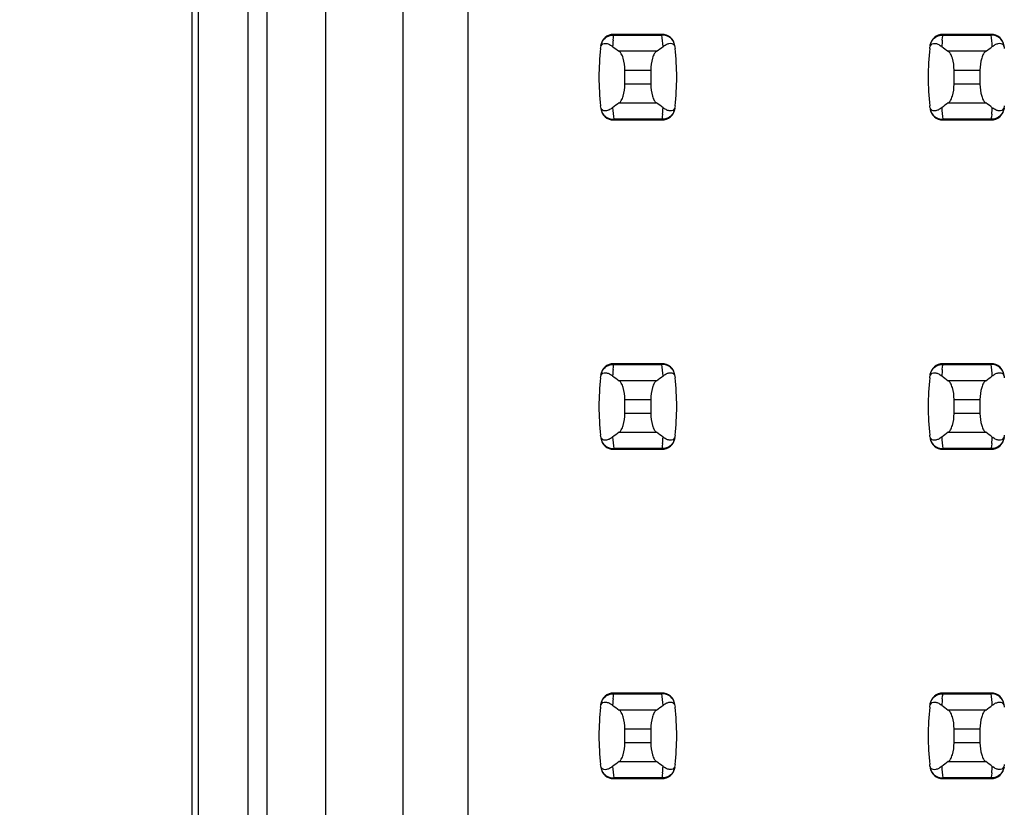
# Model space of a CAD drawing. Header units: inches. Extents: x 0 to 34, y 0 to 22.
# Tile 6 of 43: x 5.891 to 6.489, y 8.876 to 9.355. Entities that reach past the tile are written whole.
import ezdxf

# ---------------------------------------------------------------- set-up
doc = ezdxf.new("R2010")
doc.units = ezdxf.units.IN
doc.header["$LTSCALE"] = 1.87
doc.header["$MEASUREMENT"] = 0
doc.layers.get('0').update_dxf_attribs({"linetype": 'CONTINUOUS'})
doc.layers.add('DIMENSIONS', color=7, linetype='CONTINUOUS')
doc.styles.get("Standard").update_dxf_attribs({"font": 'txt', "width": 0.8})
doc.dimstyles.new('DIMSTYLE_1', dxfattribs={"dimtxt": 0.125, "dimasz": 0.18, "dimexe": 0.125, "dimexo": 0.0625, "dimgap": 0.09, "dimtad": 0, "dimtih": 1, "dimtoh": 1, "dimlfac": 0.5, "dimzin": 4, "dimdsep": 46, "dimtxsty": 'STANDARD', "dimblk": '_FILLED', "dimblk1": '_FILLED', "dimblk2": '_FILLED', "dimcen": 0.09, "dimadec": 0, "dimazin": 0, "dimtp": 0.001, "dimtm": 0.001, "dimtfac": 1, "dimtofl": 0, "dimtmove": 0, "dimatfit": 3, "dimldrblk": '_FILLED', "dimfxl": 1, "dimtolj": 1, "dimtzin": 4, "dimarcsym": 0})

# ---------------------------------------------------------------- blocks, each defined once
blk = doc.blocks.new('*D12')
at = {"layer": 'DIMENSIONS', "color": 2, "linetype": 'CONTINUOUS'}
blk.add_line((5.93656, 15.29576), (5.15756, 15.29576), dxfattribs=at)
at = {"layer": 'DIMENSIONS', "color": 2, "linetype": 'CONTINUOUS', "insert": (5.09506, 15.35826), "char_height": 0.125, "width": 1.225, "attachment_point": 3, "line_spacing_factor": 0.9}
blk.add_mtext('4.15{\\Ftxt.shx;\\W1.000000;\\H0.125000; }[105.4]', dxfattribs=at)
blk = doc.blocks.new('_FILLED')
at = {"color": 0, "linetype": 'BYBLOCK'}
blk.add_solid([(0, 0), (-1, 0.1736), (-1, -0.1736)], dxfattribs=at)

msp = doc.modelspace()

# ---------------------------------------------------------------- linework, layer by layer
at = {"color": 7, "linetype": 'CONTINUOUS'}
for p, q in [((6.02906, 15.29576), (6.02906, 8.34176)), ((6.04089, 8.37488), (6.04089, 15.26465)), ((6.07632, 9.73866), (6.07632, 8.41819)), ((6.12356, 8.46543), (6.12356, 9.73866)), ((6.16293, 8.5048), (6.16293, 9.73866)), ((5.99906, 9.63976), (5.99906, 8.34176)), ((5.99506, 9.60976), (5.99506, 8.31176)), ((6.25108, 9.34224), (6.25124, 9.3438)), ((6.25124, 9.3438), (6.25133, 9.34457)), ((6.25133, 9.34457), (6.25142, 9.34535)), ((6.25144, 9.34575), (6.25142, 9.34535)), ((6.25142, 9.34535), (6.28075, 9.34535)), ((6.28073, 9.34575), (6.25144, 9.34575)), ((6.28075, 9.34535), (6.28073, 9.34575)), ((6.45108, 9.34224), (6.45124, 9.3438)), ((6.45124, 9.3438), (6.45133, 9.34457)), ((6.45133, 9.34457), (6.45142, 9.34535)), ((6.45144, 9.34575), (6.45142, 9.34535)), ((6.45142, 9.34535), (6.48075, 9.34535)), ((6.48073, 9.34575), (6.45144, 9.34575)), ((6.48075, 9.34535), (6.48073, 9.34575)), ((6.28828, 9.33889), (6.28862, 9.33791)), ((6.28862, 9.33791), (6.28873, 9.33724)), ((6.48828, 9.33889), (6.48862, 9.33791)), ((6.48862, 9.33791), (6.48873, 9.33724)), ((6.27744, 9.33544), (6.25472, 9.33544)), ((6.47744, 9.33544), (6.45472, 9.33544)), ((6.25821, 9.32403), (6.27396, 9.32403)), ((6.25821, 9.3155), (6.25821, 9.32403)), ((6.27396, 9.32403), (6.27396, 9.3155)), ((6.45821, 9.32403), (6.47396, 9.32403)), ((6.45821, 9.3155), (6.45821, 9.32403)), ((6.47396, 9.32403), (6.47396, 9.3155)), ((6.27396, 9.3155), (6.25821, 9.3155)), ((6.47396, 9.3155), (6.45821, 9.3155)), ((6.24355, 9.30162), (6.24343, 9.30229)), ((6.24389, 9.30064), (6.24355, 9.30162)), ((6.25472, 9.30409), (6.27744, 9.30409)), ((6.44355, 9.30162), (6.44343, 9.30229)), ((6.44389, 9.30064), (6.44355, 9.30162)), ((6.45472, 9.30409), (6.47744, 9.30409)), ((6.28093, 9.29573), (6.28084, 9.29496)), ((6.28109, 9.29729), (6.28093, 9.29573)), ((6.48093, 9.29573), (6.48084, 9.29496)), ((6.48109, 9.29729), (6.48093, 9.29573)), ((6.28075, 9.29418), (6.25142, 9.29418)), ((6.25142, 9.29418), (6.25144, 9.29378)), ((6.25144, 9.29378), (6.28073, 9.29378)), ((6.28073, 9.29378), (6.28075, 9.29418)), ((6.28084, 9.29496), (6.28075, 9.29418)), ((6.48075, 9.29418), (6.45142, 9.29418)), ((6.45142, 9.29418), (6.45144, 9.29378)), ((6.45144, 9.29378), (6.48073, 9.29378)), ((6.48073, 9.29378), (6.48075, 9.29418)), ((6.48084, 9.29496), (6.48075, 9.29418)), ((6.25108, 9.14224), (6.25124, 9.1438)), ((6.25124, 9.1438), (6.25133, 9.14457)), ((6.25133, 9.14457), (6.25142, 9.14535)), ((6.25144, 9.14575), (6.25142, 9.14535)), ((6.25142, 9.14535), (6.28075, 9.14535)), ((6.28073, 9.14575), (6.25144, 9.14575)), ((6.28075, 9.14535), (6.28073, 9.14575)), ((6.45108, 9.14224), (6.45124, 9.1438)), ((6.45124, 9.1438), (6.45133, 9.14457)), ((6.45133, 9.14457), (6.45142, 9.14535)), ((6.45144, 9.14575), (6.45142, 9.14535)), ((6.45142, 9.14535), (6.48075, 9.14535)), ((6.48073, 9.14575), (6.45144, 9.14575)), ((6.48075, 9.14535), (6.48073, 9.14575)), ((6.27744, 9.13544), (6.25472, 9.13544)), ((6.28828, 9.13889), (6.28862, 9.13791)), ((6.28862, 9.13791), (6.28873, 9.13724)), ((6.47744, 9.13544), (6.45472, 9.13544)), ((6.48828, 9.13889), (6.48862, 9.13791)), ((6.48862, 9.13791), (6.48873, 9.13724)), ((6.25821, 9.12403), (6.27396, 9.12403)), ((6.25821, 9.1155), (6.25821, 9.12403)), ((6.27396, 9.12403), (6.27396, 9.1155)), ((6.45821, 9.12403), (6.47396, 9.12403)), ((6.45821, 9.1155), (6.45821, 9.12403)), ((6.47396, 9.12403), (6.47396, 9.1155)), ((6.27396, 9.1155), (6.25821, 9.1155)), ((6.47396, 9.1155), (6.45821, 9.1155)), ((6.24355, 9.10162), (6.24343, 9.10229)), ((6.24389, 9.10064), (6.24355, 9.10162)), ((6.25472, 9.10409), (6.27744, 9.10409)), ((6.44355, 9.10162), (6.44343, 9.10229)), ((6.44389, 9.10064), (6.44355, 9.10162)), ((6.45472, 9.10409), (6.47744, 9.10409)), ((6.28075, 9.09418), (6.25142, 9.09418)), ((6.25142, 9.09418), (6.25144, 9.09378)), ((6.25144, 9.09378), (6.28073, 9.09378)), ((6.28073, 9.09378), (6.28075, 9.09418)), ((6.28084, 9.09496), (6.28075, 9.09418)), ((6.28093, 9.09573), (6.28084, 9.09496)), ((6.28109, 9.09729), (6.28093, 9.09573)), ((6.48075, 9.09418), (6.45142, 9.09418)), ((6.45142, 9.09418), (6.45144, 9.09378)), ((6.45144, 9.09378), (6.48073, 9.09378)), ((6.48073, 9.09378), (6.48075, 9.09418)), ((6.48084, 9.09496), (6.48075, 9.09418)), ((6.48093, 9.09573), (6.48084, 9.09496)), ((6.48109, 9.09729), (6.48093, 9.09573)), ((6.25108, 8.94224), (6.25124, 8.9438)), ((6.25124, 8.9438), (6.25133, 8.94457)), ((6.25133, 8.94457), (6.25142, 8.94535)), ((6.25144, 8.94575), (6.25142, 8.94535)), ((6.25142, 8.94535), (6.28075, 8.94535)), ((6.28073, 8.94575), (6.25144, 8.94575)), ((6.28075, 8.94535), (6.28073, 8.94575)), ((6.45108, 8.94224), (6.45124, 8.9438)), ((6.45124, 8.9438), (6.45133, 8.94457)), ((6.45133, 8.94457), (6.45142, 8.94535)), ((6.45144, 8.94575), (6.45142, 8.94535)), ((6.45142, 8.94535), (6.48075, 8.94535)), ((6.48073, 8.94575), (6.45144, 8.94575)), ((6.48075, 8.94535), (6.48073, 8.94575)), ((6.28828, 8.93889), (6.28862, 8.93791)), ((6.28862, 8.93791), (6.28873, 8.93724)), ((6.48828, 8.93889), (6.48862, 8.93791)), ((6.48862, 8.93791), (6.48873, 8.93724)), ((6.27744, 8.93544), (6.25472, 8.93544)), ((6.47744, 8.93544), (6.45472, 8.93544)), ((6.25821, 8.92403), (6.27396, 8.92403)), ((6.25821, 8.9155), (6.25821, 8.92403)), ((6.27396, 8.92403), (6.27396, 8.9155)), ((6.45821, 8.92403), (6.47396, 8.92403)), ((6.45821, 8.9155), (6.45821, 8.92403)), ((6.47396, 8.92403), (6.47396, 8.9155)), ((6.27396, 8.9155), (6.25821, 8.9155)), ((6.47396, 8.9155), (6.45821, 8.9155)), ((6.24355, 8.90162), (6.24343, 8.90229)), ((6.24389, 8.90064), (6.24355, 8.90162)), ((6.25472, 8.90409), (6.27744, 8.90409)), ((6.44355, 8.90162), (6.44343, 8.90229)), ((6.44389, 8.90064), (6.44355, 8.90162)), ((6.45472, 8.90409), (6.47744, 8.90409)), ((6.28084, 8.89496), (6.28075, 8.89418)), ((6.28093, 8.89573), (6.28084, 8.89496)), ((6.28109, 8.89729), (6.28093, 8.89573)), ((6.48084, 8.89496), (6.48075, 8.89418)), ((6.48093, 8.89573), (6.48084, 8.89496)), ((6.48109, 8.89729), (6.48093, 8.89573)), ((6.28075, 8.89418), (6.25142, 8.89418)), ((6.25142, 8.89418), (6.25144, 8.89378)), ((6.25144, 8.89378), (6.28073, 8.89378)), ((6.28073, 8.89378), (6.28075, 8.89418)), ((6.48075, 8.89418), (6.45142, 8.89418)), ((6.45142, 8.89418), (6.45144, 8.89378)), ((6.45144, 8.89378), (6.48073, 8.89378)), ((6.48073, 8.89378), (6.48075, 8.89418))]:
    msp.add_line(p, q, dxfattribs=at)
for centre, radius, start, end in [((6.25144, 9.33788), 0.00787, 90, 173.04714), ((6.28073, 9.33788), 0.00787, 6.95286, 90), ((6.1322, 9.32737), 0.14963, 4.20561, 6.90091), ((6.45144, 9.33788), 0.00787, 90, 173.04714), ((6.48073, 9.33788), 0.00787, 6.95286, 90), ((6.3322, 9.32737), 0.14963, 4.20561, 6.90091), ((6.24166, 9.32645), 0.01496, 52.62555, 54.6964), ((6.39995, 9.32737), 0.14961, 174.29541, 175.79451), ((6.44166, 9.32645), 0.01496, 52.62555, 54.6964), ((6.59995, 9.32737), 0.14961, 174.29541, 175.79451), ((6.39994, 9.31976), 0.15748, 173.62876, 186.37124), ((6.13222, 9.31976), 0.15748, 353.62876, 6.37124), ((6.59994, 9.31976), 0.15748, 173.62876, 186.37124), ((6.25144, 9.30165), 0.00787, 186.95286, 270), ((6.39996, 9.31216), 0.14963, 184.20561, 186.90091), ((6.28073, 9.30165), 0.00787, 270, 353.04714), ((6.13222, 9.31216), 0.14961, 354.29541, 355.79451), ((6.29051, 9.31308), 0.01497, 232.62594, 234.6885), ((6.45144, 9.30165), 0.00787, 186.95286, 270), ((6.59996, 9.31216), 0.14963, 184.20561, 186.90091), ((6.48073, 9.30165), 0.00787, 270, 353.04714), ((6.33222, 9.31216), 0.14961, 354.29541, 355.79451), ((6.49051, 9.31308), 0.01497, 232.62594, 234.6885), ((6.25144, 9.13788), 0.00787, 90, 173.04714), ((6.39995, 9.12737), 0.14961, 174.29541, 175.79451), ((6.28073, 9.13788), 0.00787, 6.95286, 90), ((6.1322, 9.12737), 0.14963, 4.20561, 6.90091), ((6.45144, 9.13788), 0.00787, 90, 173.04714), ((6.59995, 9.12737), 0.14961, 174.29541, 175.79451), ((6.48073, 9.13788), 0.00787, 6.95286, 90), ((6.3322, 9.12737), 0.14963, 4.20561, 6.90091), ((6.39994, 9.11976), 0.15748, 173.62876, 186.37124), ((6.24166, 9.12645), 0.01496, 52.62555, 54.6964), ((6.13222, 9.11976), 0.15748, 353.62876, 6.37124), ((6.59994, 9.11976), 0.15748, 173.62876, 186.37124), ((6.44166, 9.12645), 0.01496, 52.62555, 54.6964), ((6.25144, 9.10165), 0.00787, 186.95286, 270), ((6.39996, 9.11216), 0.14963, 184.20561, 186.90091), ((6.28073, 9.10165), 0.00787, 270, 353.04714), ((6.13222, 9.11216), 0.14961, 354.29541, 355.79451), ((6.29051, 9.11308), 0.01497, 232.62594, 234.6885), ((6.45144, 9.10165), 0.00787, 186.95286, 270), ((6.59996, 9.11216), 0.14963, 184.20561, 186.90091), ((6.48073, 9.10165), 0.00787, 270, 353.04714), ((6.33222, 9.11216), 0.14961, 354.29541, 355.79451), ((6.49051, 9.11308), 0.01497, 232.62594, 234.6885), ((6.25144, 8.93788), 0.00787, 90, 173.04714), ((6.28073, 8.93788), 0.00787, 6.95286, 90), ((6.1322, 8.92737), 0.14963, 4.20561, 6.90091), ((6.45144, 8.93788), 0.00787, 90, 173.04714), ((6.48073, 8.93788), 0.00787, 6.95286, 90), ((6.3322, 8.92737), 0.14963, 4.20561, 6.90091), ((6.39994, 8.91976), 0.15748, 173.62876, 186.37124), ((6.24166, 8.92645), 0.01496, 52.62555, 54.6964), ((6.39995, 8.92737), 0.14961, 174.29541, 175.79451), ((6.13222, 8.91976), 0.15748, 353.62876, 6.37124), ((6.59994, 8.91976), 0.15748, 173.62876, 186.37124), ((6.44166, 8.92645), 0.01496, 52.62555, 54.6964), ((6.59995, 8.92737), 0.14961, 174.29541, 175.79451), ((6.39996, 8.91216), 0.14963, 184.20561, 186.90091), ((6.13222, 8.91216), 0.14961, 354.29541, 355.79451), ((6.29051, 8.91308), 0.01497, 232.62594, 234.6885), ((6.59996, 8.91216), 0.14963, 184.20561, 186.90091), ((6.33222, 8.91216), 0.14961, 354.29541, 355.79451), ((6.49051, 8.91308), 0.01497, 232.62594, 234.6885), ((6.25144, 8.90165), 0.00787, 186.95286, 270), ((6.28073, 8.90165), 0.00787, 270, 353.04714), ((6.45144, 8.90165), 0.00787, 186.95286, 270), ((6.48073, 8.90165), 0.00787, 270, 353.04714)]:
    msp.add_arc(centre, radius, start, end, dxfattribs=at)
for centre, start_param, end_param in [((6.62222, 9.37328), -2.804032, -2.774684), ((5.90995, 9.37328), -0.366909, -0.33756), ((6.82222, 9.37328), -2.804032, -2.774684), ((6.10995, 9.37328), -0.366909, -0.33756), ((6.62222, 9.26625), 2.774684, 2.804032), ((5.90995, 9.26625), 0.33756, 0.366909), ((6.82222, 9.26625), 2.774684, 2.804032), ((6.10995, 9.26625), 0.33756, 0.366909), ((6.62222, 9.17328), -2.804032, -2.774684), ((5.90995, 9.17328), -0.366909, -0.33756), ((6.82222, 9.17328), -2.804032, -2.774684), ((6.10995, 9.17328), -0.366909, -0.33756), ((6.62222, 9.06625), 2.774684, 2.804032), ((5.90995, 9.06625), 0.33756, 0.366909), ((6.82222, 9.06625), 2.774684, 2.804032), ((6.10995, 9.06625), 0.33756, 0.366909), ((6.62222, 8.97328), -2.804032, -2.774684), ((5.90995, 8.97328), -0.366909, -0.33756), ((6.82222, 8.97328), -2.804032, -2.774684), ((6.10995, 8.97328), -0.366909, -0.33756), ((6.62222, 8.86625), 2.774684, 2.804032), ((5.90995, 8.86625), 0.33756, 0.366909), ((6.82222, 8.86625), 2.774684, 2.804032), ((6.10995, 8.86625), 0.33756, 0.366909)]:
    msp.add_ellipse(centre, major_axis=(0.3937, 0), ratio=0.267949, start_param=start_param, end_param=end_param, dxfattribs=at)
for points, knots in [([(6.2436, 9.33869), (6.24374, 9.33987), (6.24468, 9.34224), (6.24661, 9.34392), (6.24774, 9.34448)], [0, 0, 0, 0, 0.485962, 1, 1, 1, 1]), ([(6.24774, 9.34448), (6.24804, 9.34462), (6.2492, 9.34512), (6.25048, 9.34535), (6.25142, 9.34535)], [0, 0, 0, 0, 0.258954, 1, 1, 1, 1]), ([(6.28449, 9.34445), (6.28419, 9.3446), (6.28301, 9.34511), (6.2817, 9.34535), (6.28075, 9.34535)], [0, 0, 0, 0, 0.258938, 1, 1, 1, 1]), ([(6.28856, 9.33869), (6.28842, 9.33986), (6.2875, 9.34221), (6.2856, 9.34389), (6.28449, 9.34445)], [0, 0, 0, 0, 0.485899, 1, 1, 1, 1]), ([(6.4436, 9.33869), (6.44374, 9.33987), (6.44468, 9.34224), (6.44661, 9.34392), (6.44774, 9.34448)], [0, 0, 0, 0, 0.485962, 1, 1, 1, 1]), ([(6.44774, 9.34448), (6.44804, 9.34462), (6.4492, 9.34512), (6.45048, 9.34535), (6.45142, 9.34535)], [0, 0, 0, 0, 0.258954, 1, 1, 1, 1]), ([(6.48449, 9.34445), (6.48419, 9.3446), (6.48301, 9.34511), (6.4817, 9.34535), (6.48075, 9.34535)], [0, 0, 0, 0, 0.258938, 1, 1, 1, 1]), ([(6.48856, 9.33869), (6.48842, 9.33986), (6.4875, 9.34221), (6.4856, 9.34389), (6.48449, 9.34445)], [0, 0, 0, 0, 0.485899, 1, 1, 1, 1]), ([(6.24343, 9.33724), (6.24355, 9.33826), (6.24425, 9.34012), (6.24668, 9.34042), (6.24854, 9.33978), (6.24971, 9.33908), (6.2503, 9.33866)], [0, 0, 0, 0, 0.344091, 0.54278, 0.755602, 1, 1, 1, 1]), ([(6.28143, 9.33834), (6.282, 9.33878), (6.28313, 9.33953), (6.28491, 9.34026), (6.28687, 9.34043), (6.28798, 9.3395), (6.28828, 9.33889)], [0, 0, 0, 0, 0.277188, 0.519496, 0.737282, 1, 1, 1, 1]), ([(6.44343, 9.33724), (6.44355, 9.33826), (6.44425, 9.34012), (6.44668, 9.34042), (6.44854, 9.33978), (6.44971, 9.33908), (6.4503, 9.33866)], [0, 0, 0, 0, 0.344091, 0.54278, 0.755602, 1, 1, 1, 1]), ([(6.48143, 9.33834), (6.482, 9.33878), (6.48313, 9.33953), (6.48491, 9.34026), (6.48687, 9.34043), (6.48798, 9.3395), (6.48828, 9.33889)], [0, 0, 0, 0, 0.277188, 0.519496, 0.737282, 1, 1, 1, 1]), ([(6.25821, 9.32403), (6.25821, 9.32649), (6.25781, 9.32994), (6.25629, 9.33372), (6.25528, 9.33505), (6.25472, 9.33544)], [0, 0, 0, 0, 0.604658, 0.834309, 1, 1, 1, 1]), ([(6.27744, 9.33544), (6.27689, 9.33505), (6.27588, 9.33372), (6.27435, 9.32994), (6.27396, 9.32649), (6.27396, 9.32403)], [0, 0, 0, 0, 0.165672, 0.395352, 1, 1, 1, 1]), ([(6.45821, 9.32403), (6.45821, 9.32649), (6.45781, 9.32994), (6.45629, 9.33372), (6.45528, 9.33505), (6.45472, 9.33544)], [0, 0, 0, 0, 0.604658, 0.834309, 1, 1, 1, 1]), ([(6.47744, 9.33544), (6.47689, 9.33505), (6.47588, 9.33372), (6.47435, 9.32994), (6.47396, 9.32649), (6.47396, 9.32403)], [0, 0, 0, 0, 0.165672, 0.395352, 1, 1, 1, 1]), ([(6.25472, 9.30409), (6.25528, 9.30448), (6.25629, 9.30581), (6.25781, 9.30959), (6.25821, 9.31304), (6.25821, 9.3155)], [0, 0, 0, 0, 0.165672, 0.395352, 1, 1, 1, 1]), ([(6.27396, 9.3155), (6.27396, 9.31304), (6.27435, 9.30959), (6.27588, 9.30581), (6.27689, 9.30448), (6.27744, 9.30409)], [0, 0, 0, 0, 0.604658, 0.834309, 1, 1, 1, 1]), ([(6.45472, 9.30409), (6.45528, 9.30448), (6.45629, 9.30581), (6.45781, 9.30959), (6.45821, 9.31304), (6.45821, 9.3155)], [0, 0, 0, 0, 0.165672, 0.395352, 1, 1, 1, 1]), ([(6.47396, 9.3155), (6.47396, 9.31304), (6.47435, 9.30959), (6.47588, 9.30581), (6.47689, 9.30448), (6.47744, 9.30409)], [0, 0, 0, 0, 0.604658, 0.834309, 1, 1, 1, 1]), ([(6.28873, 9.30229), (6.28862, 9.30127), (6.28791, 9.29941), (6.28548, 9.29912), (6.28363, 9.29975), (6.28245, 9.30045), (6.28186, 9.30087)], [0, 0, 0, 0, 0.34411, 0.542772, 0.755567, 1, 1, 1, 1]), ([(6.48873, 9.30229), (6.48862, 9.30127), (6.48791, 9.29941), (6.48548, 9.29912), (6.48363, 9.29975), (6.48245, 9.30045), (6.48186, 9.30087)], [0, 0, 0, 0, 0.34411, 0.542772, 0.755567, 1, 1, 1, 1]), ([(6.2436, 9.30084), (6.24374, 9.29966), (6.24468, 9.29729), (6.24661, 9.29561), (6.24774, 9.29505)], [0, 0, 0, 0, 0.485962, 1, 1, 1, 1]), ([(6.25074, 9.30119), (6.25016, 9.30075), (6.24903, 9.3), (6.24725, 9.29927), (6.24529, 9.2991), (6.24419, 9.30003), (6.24389, 9.30064)], [0, 0, 0, 0, 0.277188, 0.519495, 0.73728, 1, 1, 1, 1]), ([(6.28856, 9.30084), (6.28842, 9.29967), (6.2875, 9.29732), (6.2856, 9.29564), (6.28449, 9.29508)], [0, 0, 0, 0, 0.485899, 1, 1, 1, 1]), ([(6.4436, 9.30084), (6.44374, 9.29966), (6.44468, 9.29729), (6.44661, 9.29561), (6.44774, 9.29505)], [0, 0, 0, 0, 0.485962, 1, 1, 1, 1]), ([(6.45074, 9.30119), (6.45016, 9.30075), (6.44903, 9.3), (6.44725, 9.29927), (6.44529, 9.2991), (6.44419, 9.30003), (6.44389, 9.30064)], [0, 0, 0, 0, 0.277188, 0.519495, 0.73728, 1, 1, 1, 1]), ([(6.48856, 9.30084), (6.48842, 9.29967), (6.4875, 9.29732), (6.4856, 9.29564), (6.48449, 9.29508)], [0, 0, 0, 0, 0.485899, 1, 1, 1, 1]), ([(6.24774, 9.29505), (6.24804, 9.29491), (6.2492, 9.29441), (6.25048, 9.29418), (6.25142, 9.29418)], [0, 0, 0, 0, 0.258954, 1, 1, 1, 1]), ([(6.28449, 9.29508), (6.28419, 9.29493), (6.28301, 9.29442), (6.2817, 9.29418), (6.28075, 9.29418)], [0, 0, 0, 0, 0.258938, 1, 1, 1, 1]), ([(6.44774, 9.29505), (6.44804, 9.29491), (6.4492, 9.29441), (6.45048, 9.29418), (6.45142, 9.29418)], [0, 0, 0, 0, 0.258954, 1, 1, 1, 1]), ([(6.48449, 9.29508), (6.48419, 9.29493), (6.48301, 9.29442), (6.4817, 9.29418), (6.48075, 9.29418)], [0, 0, 0, 0, 0.258938, 1, 1, 1, 1]), ([(6.24343, 9.13724), (6.24355, 9.13826), (6.24425, 9.14012), (6.24668, 9.14042), (6.24854, 9.13978), (6.24971, 9.13908), (6.2503, 9.13866)], [0, 0, 0, 0, 0.344091, 0.54278, 0.755602, 1, 1, 1, 1]), ([(6.2436, 9.13869), (6.24374, 9.13987), (6.24468, 9.14224), (6.24661, 9.14392), (6.24774, 9.14448)], [0, 0, 0, 0, 0.485962, 1, 1, 1, 1]), ([(6.24774, 9.14448), (6.24804, 9.14462), (6.2492, 9.14512), (6.25048, 9.14535), (6.25142, 9.14535)], [0, 0, 0, 0, 0.258954, 1, 1, 1, 1]), ([(6.28449, 9.14445), (6.28419, 9.1446), (6.28301, 9.14511), (6.2817, 9.14535), (6.28075, 9.14535)], [0, 0, 0, 0, 0.258938, 1, 1, 1, 1]), ([(6.28143, 9.13834), (6.282, 9.13878), (6.28313, 9.13953), (6.28491, 9.14026), (6.28687, 9.14043), (6.28798, 9.1395), (6.28828, 9.13889)], [0, 0, 0, 0, 0.277188, 0.519496, 0.737282, 1, 1, 1, 1]), ([(6.28856, 9.13869), (6.28842, 9.13986), (6.2875, 9.14221), (6.2856, 9.14389), (6.28449, 9.14445)], [0, 0, 0, 0, 0.485899, 1, 1, 1, 1]), ([(6.44343, 9.13724), (6.44355, 9.13826), (6.44425, 9.14012), (6.44668, 9.14042), (6.44854, 9.13978), (6.44971, 9.13908), (6.4503, 9.13866)], [0, 0, 0, 0, 0.344091, 0.54278, 0.755602, 1, 1, 1, 1]), ([(6.4436, 9.13869), (6.44374, 9.13987), (6.44468, 9.14224), (6.44661, 9.14392), (6.44774, 9.14448)], [0, 0, 0, 0, 0.485962, 1, 1, 1, 1]), ([(6.44774, 9.14448), (6.44804, 9.14462), (6.4492, 9.14512), (6.45048, 9.14535), (6.45142, 9.14535)], [0, 0, 0, 0, 0.258954, 1, 1, 1, 1]), ([(6.48449, 9.14445), (6.48419, 9.1446), (6.48301, 9.14511), (6.4817, 9.14535), (6.48075, 9.14535)], [0, 0, 0, 0, 0.258938, 1, 1, 1, 1]), ([(6.48143, 9.13834), (6.482, 9.13878), (6.48313, 9.13953), (6.48491, 9.14026), (6.48687, 9.14043), (6.48798, 9.1395), (6.48828, 9.13889)], [0, 0, 0, 0, 0.277188, 0.519496, 0.737282, 1, 1, 1, 1]), ([(6.48856, 9.13869), (6.48842, 9.13986), (6.4875, 9.14221), (6.4856, 9.14389), (6.48449, 9.14445)], [0, 0, 0, 0, 0.485899, 1, 1, 1, 1]), ([(6.25821, 9.12403), (6.25821, 9.12649), (6.25781, 9.12994), (6.25629, 9.13372), (6.25528, 9.13505), (6.25472, 9.13544)], [0, 0, 0, 0, 0.604658, 0.834309, 1, 1, 1, 1]), ([(6.27744, 9.13544), (6.27689, 9.13505), (6.27588, 9.13372), (6.27435, 9.12994), (6.27396, 9.12649), (6.27396, 9.12403)], [0, 0, 0, 0, 0.165672, 0.395352, 1, 1, 1, 1]), ([(6.45821, 9.12403), (6.45821, 9.12649), (6.45781, 9.12994), (6.45629, 9.13372), (6.45528, 9.13505), (6.45472, 9.13544)], [0, 0, 0, 0, 0.604658, 0.834309, 1, 1, 1, 1]), ([(6.47744, 9.13544), (6.47689, 9.13505), (6.47588, 9.13372), (6.47435, 9.12994), (6.47396, 9.12649), (6.47396, 9.12403)], [0, 0, 0, 0, 0.165672, 0.395352, 1, 1, 1, 1]), ([(6.25472, 9.10409), (6.25528, 9.10448), (6.25629, 9.10581), (6.25781, 9.10959), (6.25821, 9.11304), (6.25821, 9.1155)], [0, 0, 0, 0, 0.165672, 0.395352, 1, 1, 1, 1]), ([(6.27396, 9.1155), (6.27396, 9.11304), (6.27435, 9.10959), (6.27588, 9.10581), (6.27689, 9.10448), (6.27744, 9.10409)], [0, 0, 0, 0, 0.604658, 0.834309, 1, 1, 1, 1]), ([(6.45472, 9.10409), (6.45528, 9.10448), (6.45629, 9.10581), (6.45781, 9.10959), (6.45821, 9.11304), (6.45821, 9.1155)], [0, 0, 0, 0, 0.165672, 0.395352, 1, 1, 1, 1]), ([(6.47396, 9.1155), (6.47396, 9.11304), (6.47435, 9.10959), (6.47588, 9.10581), (6.47689, 9.10448), (6.47744, 9.10409)], [0, 0, 0, 0, 0.604658, 0.834309, 1, 1, 1, 1]), ([(6.2436, 9.10084), (6.24374, 9.09966), (6.24468, 9.09729), (6.24661, 9.09561), (6.24774, 9.09505)], [0, 0, 0, 0, 0.485962, 1, 1, 1, 1]), ([(6.25074, 9.10119), (6.25016, 9.10075), (6.24903, 9.1), (6.24725, 9.09927), (6.24529, 9.0991), (6.24419, 9.10003), (6.24389, 9.10064)], [0, 0, 0, 0, 0.277188, 0.519495, 0.73728, 1, 1, 1, 1]), ([(6.28873, 9.10229), (6.28862, 9.10127), (6.28791, 9.09941), (6.28548, 9.09912), (6.28363, 9.09975), (6.28245, 9.10045), (6.28186, 9.10087)], [0, 0, 0, 0, 0.34411, 0.542772, 0.755567, 1, 1, 1, 1]), ([(6.28856, 9.10084), (6.28842, 9.09967), (6.2875, 9.09732), (6.2856, 9.09564), (6.28449, 9.09508)], [0, 0, 0, 0, 0.485899, 1, 1, 1, 1]), ([(6.4436, 9.10084), (6.44374, 9.09966), (6.44468, 9.09729), (6.44661, 9.09561), (6.44774, 9.09505)], [0, 0, 0, 0, 0.485962, 1, 1, 1, 1]), ([(6.45074, 9.10119), (6.45016, 9.10075), (6.44903, 9.1), (6.44725, 9.09927), (6.44529, 9.0991), (6.44419, 9.10003), (6.44389, 9.10064)], [0, 0, 0, 0, 0.277188, 0.519495, 0.73728, 1, 1, 1, 1]), ([(6.48873, 9.10229), (6.48862, 9.10127), (6.48791, 9.09941), (6.48548, 9.09912), (6.48363, 9.09975), (6.48245, 9.10045), (6.48186, 9.10087)], [0, 0, 0, 0, 0.34411, 0.542772, 0.755567, 1, 1, 1, 1]), ([(6.48856, 9.10084), (6.48842, 9.09967), (6.4875, 9.09732), (6.4856, 9.09564), (6.48449, 9.09508)], [0, 0, 0, 0, 0.485899, 1, 1, 1, 1]), ([(6.24774, 9.09505), (6.24804, 9.09491), (6.2492, 9.09441), (6.25048, 9.09418), (6.25142, 9.09418)], [0, 0, 0, 0, 0.258954, 1, 1, 1, 1]), ([(6.28449, 9.09508), (6.28419, 9.09493), (6.28301, 9.09442), (6.2817, 9.09418), (6.28075, 9.09418)], [0, 0, 0, 0, 0.258938, 1, 1, 1, 1]), ([(6.44774, 9.09505), (6.44804, 9.09491), (6.4492, 9.09441), (6.45048, 9.09418), (6.45142, 9.09418)], [0, 0, 0, 0, 0.258954, 1, 1, 1, 1]), ([(6.48449, 9.09508), (6.48419, 9.09493), (6.48301, 9.09442), (6.4817, 9.09418), (6.48075, 9.09418)], [0, 0, 0, 0, 0.258938, 1, 1, 1, 1]), ([(6.2436, 8.93869), (6.24374, 8.93987), (6.24468, 8.94224), (6.24661, 8.94392), (6.24774, 8.94448)], [0, 0, 0, 0, 0.485962, 1, 1, 1, 1]), ([(6.24774, 8.94448), (6.24804, 8.94462), (6.2492, 8.94512), (6.25048, 8.94535), (6.25142, 8.94535)], [0, 0, 0, 0, 0.258954, 1, 1, 1, 1]), ([(6.28449, 8.94445), (6.28419, 8.9446), (6.28301, 8.94511), (6.2817, 8.94535), (6.28075, 8.94535)], [0, 0, 0, 0, 0.258938, 1, 1, 1, 1]), ([(6.28856, 8.93869), (6.28842, 8.93986), (6.2875, 8.94221), (6.2856, 8.94389), (6.28449, 8.94445)], [0, 0, 0, 0, 0.485899, 1, 1, 1, 1]), ([(6.4436, 8.93869), (6.44374, 8.93987), (6.44468, 8.94224), (6.44661, 8.94392), (6.44774, 8.94448)], [0, 0, 0, 0, 0.485962, 1, 1, 1, 1]), ([(6.44774, 8.94448), (6.44804, 8.94462), (6.4492, 8.94512), (6.45048, 8.94535), (6.45142, 8.94535)], [0, 0, 0, 0, 0.258954, 1, 1, 1, 1]), ([(6.48449, 8.94445), (6.48419, 8.9446), (6.48301, 8.94511), (6.4817, 8.94535), (6.48075, 8.94535)], [0, 0, 0, 0, 0.258938, 1, 1, 1, 1]), ([(6.48856, 8.93869), (6.48842, 8.93986), (6.4875, 8.94221), (6.4856, 8.94389), (6.48449, 8.94445)], [0, 0, 0, 0, 0.485899, 1, 1, 1, 1]), ([(6.24343, 8.93724), (6.24355, 8.93826), (6.24425, 8.94012), (6.24668, 8.94042), (6.24854, 8.93978), (6.24971, 8.93908), (6.2503, 8.93866)], [0, 0, 0, 0, 0.344091, 0.54278, 0.755602, 1, 1, 1, 1]), ([(6.28143, 8.93834), (6.282, 8.93878), (6.28313, 8.93953), (6.28491, 8.94026), (6.28687, 8.94043), (6.28798, 8.9395), (6.28828, 8.93889)], [0, 0, 0, 0, 0.277188, 0.519496, 0.737282, 1, 1, 1, 1]), ([(6.44343, 8.93724), (6.44355, 8.93826), (6.44425, 8.94012), (6.44668, 8.94042), (6.44854, 8.93978), (6.44971, 8.93908), (6.4503, 8.93866)], [0, 0, 0, 0, 0.344091, 0.54278, 0.755602, 1, 1, 1, 1]), ([(6.48143, 8.93834), (6.482, 8.93878), (6.48313, 8.93953), (6.48491, 8.94026), (6.48687, 8.94043), (6.48798, 8.9395), (6.48828, 8.93889)], [0, 0, 0, 0, 0.277188, 0.519496, 0.737282, 1, 1, 1, 1]), ([(6.25821, 8.92403), (6.25821, 8.92649), (6.25781, 8.92994), (6.25629, 8.93372), (6.25528, 8.93505), (6.25472, 8.93544)], [0, 0, 0, 0, 0.604658, 0.834309, 1, 1, 1, 1]), ([(6.27744, 8.93544), (6.27689, 8.93505), (6.27588, 8.93372), (6.27435, 8.92994), (6.27396, 8.92649), (6.27396, 8.92403)], [0, 0, 0, 0, 0.165672, 0.395352, 1, 1, 1, 1]), ([(6.45821, 8.92403), (6.45821, 8.92649), (6.45781, 8.92994), (6.45629, 8.93372), (6.45528, 8.93505), (6.45472, 8.93544)], [0, 0, 0, 0, 0.604658, 0.834309, 1, 1, 1, 1]), ([(6.47744, 8.93544), (6.47689, 8.93505), (6.47588, 8.93372), (6.47435, 8.92994), (6.47396, 8.92649), (6.47396, 8.92403)], [0, 0, 0, 0, 0.165672, 0.395352, 1, 1, 1, 1]), ([(6.25472, 8.90409), (6.25528, 8.90448), (6.25629, 8.90581), (6.25781, 8.90959), (6.25821, 8.91304), (6.25821, 8.9155)], [0, 0, 0, 0, 0.165672, 0.395352, 1, 1, 1, 1]), ([(6.27396, 8.9155), (6.27396, 8.91304), (6.27435, 8.90959), (6.27588, 8.90581), (6.27689, 8.90448), (6.27744, 8.90409)], [0, 0, 0, 0, 0.604658, 0.834309, 1, 1, 1, 1]), ([(6.45472, 8.90409), (6.45528, 8.90448), (6.45629, 8.90581), (6.45781, 8.90959), (6.45821, 8.91304), (6.45821, 8.9155)], [0, 0, 0, 0, 0.165672, 0.395352, 1, 1, 1, 1]), ([(6.47396, 8.9155), (6.47396, 8.91304), (6.47435, 8.90959), (6.47588, 8.90581), (6.47689, 8.90448), (6.47744, 8.90409)], [0, 0, 0, 0, 0.604658, 0.834309, 1, 1, 1, 1]), ([(6.2436, 8.90084), (6.24374, 8.89966), (6.24468, 8.89729), (6.24661, 8.89561), (6.24774, 8.89505)], [0, 0, 0, 0, 0.485962, 1, 1, 1, 1]), ([(6.25074, 8.90119), (6.25016, 8.90075), (6.24903, 8.9), (6.24725, 8.89927), (6.24529, 8.8991), (6.24419, 8.90003), (6.24389, 8.90064)], [0, 0, 0, 0, 0.277188, 0.519495, 0.73728, 1, 1, 1, 1]), ([(6.28873, 8.90229), (6.28862, 8.90127), (6.28791, 8.89941), (6.28548, 8.89912), (6.28363, 8.89975), (6.28245, 8.90045), (6.28186, 8.90087)], [0, 0, 0, 0, 0.34411, 0.542772, 0.755567, 1, 1, 1, 1]), ([(6.28856, 8.90084), (6.28842, 8.89967), (6.2875, 8.89732), (6.2856, 8.89564), (6.28449, 8.89508)], [0, 0, 0, 0, 0.485899, 1, 1, 1, 1]), ([(6.4436, 8.90084), (6.44374, 8.89966), (6.44468, 8.89729), (6.44661, 8.89561), (6.44774, 8.89505)], [0, 0, 0, 0, 0.485962, 1, 1, 1, 1]), ([(6.45074, 8.90119), (6.45016, 8.90075), (6.44903, 8.9), (6.44725, 8.89927), (6.44529, 8.8991), (6.44419, 8.90003), (6.44389, 8.90064)], [0, 0, 0, 0, 0.277188, 0.519495, 0.73728, 1, 1, 1, 1]), ([(6.48873, 8.90229), (6.48862, 8.90127), (6.48791, 8.89941), (6.48548, 8.89912), (6.48363, 8.89975), (6.48245, 8.90045), (6.48186, 8.90087)], [0, 0, 0, 0, 0.34411, 0.542772, 0.755567, 1, 1, 1, 1]), ([(6.48856, 8.90084), (6.48842, 8.89967), (6.4875, 8.89732), (6.4856, 8.89564), (6.48449, 8.89508)], [0, 0, 0, 0, 0.485899, 1, 1, 1, 1]), ([(6.24774, 8.89505), (6.24804, 8.89491), (6.2492, 8.89441), (6.25048, 8.89418), (6.25142, 8.89418)], [0, 0, 0, 0, 0.258954, 1, 1, 1, 1]), ([(6.28449, 8.89508), (6.28419, 8.89493), (6.28301, 8.89442), (6.2817, 8.89418), (6.28075, 8.89418)], [0, 0, 0, 0, 0.258938, 1, 1, 1, 1]), ([(6.44774, 8.89505), (6.44804, 8.89491), (6.4492, 8.89441), (6.45048, 8.89418), (6.45142, 8.89418)], [0, 0, 0, 0, 0.258954, 1, 1, 1, 1]), ([(6.48449, 8.89508), (6.48419, 8.89493), (6.48301, 8.89442), (6.4817, 8.89418), (6.48075, 8.89418)], [0, 0, 0, 0, 0.258938, 1, 1, 1, 1])]:
    msp.add_open_spline(points, degree=3, knots=knots, dxfattribs=at)

# ---------------------------------------------------------------- dimensions: what is measured, and where the dimension line sits
at = {"layer": 'DIMENSIONS', "color": 2, "linetype": 'CONTINUOUS'}
dim = msp.add_ordinate_dim(feature_location=(5.93656, 15.29576), offset=(-0.779, 0), dtype=0, origin=(5.99906, 6.99976), dimstyle='DIMSTYLE_1', override={"dimtad": 1, "dimtih": 0, "dimtoh": 0}, dxfattribs=at)
dim.commit()
dim.dimension.update_dxf_attribs({"geometry": '*D12', "text_midpoint": (4.48256, 15.29576)})

doc.saveas('drawing.dxf')
